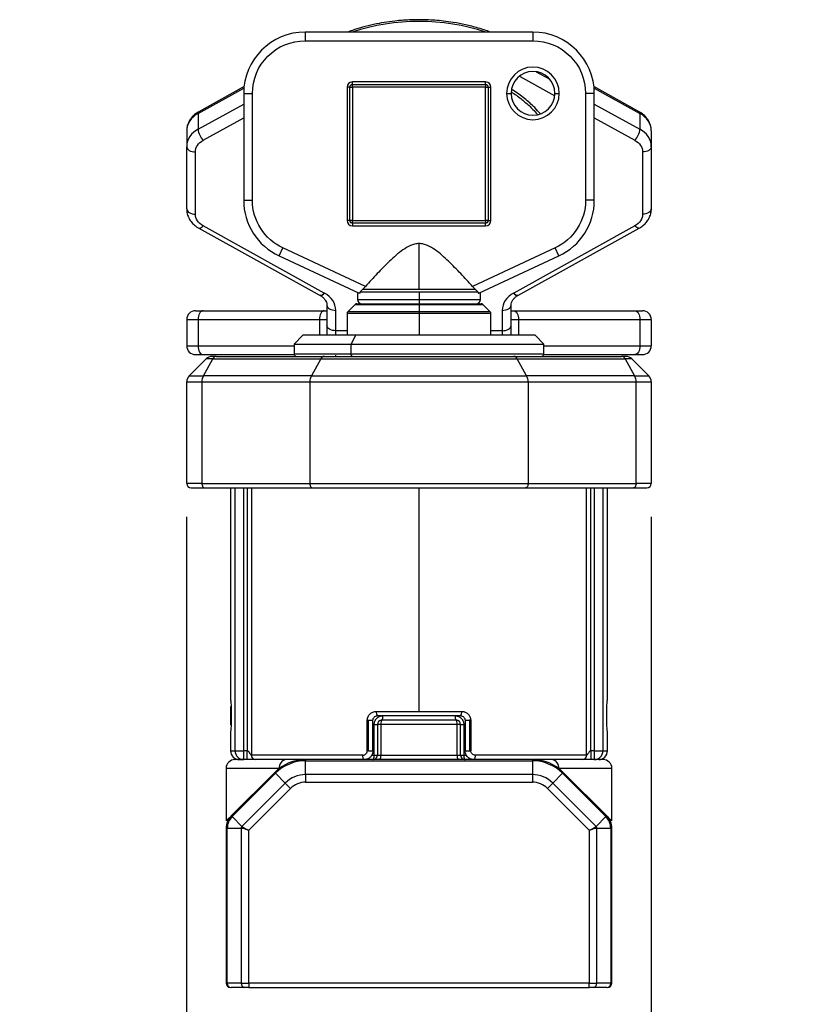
# Model space of a CAD drawing. Header units: millimetres. Extents: x 19 to 819, y 19 to 629.
# Tile 14 of 70: x 309 to 400, y 99 to 211. Entities that reach past the tile are written whole.
import ezdxf

# ---------------------------------------------------------------- set-up
doc = ezdxf.new("R2010")
doc.units = ezdxf.units.MM
doc.header["$LTSCALE"] = 3
doc.linetypes.add('SLD-Solid', pattern=[0])
doc.layers.add('DIMENSIONS', color=140, linetype='SLD-Solid', lineweight=25)
doc.styles.add('SLDTEXTSTYLE0', font='VERDANA.TTF')
doc.dimstyles.new('SLDDIMSTYLE2', dxfattribs={"dimtxt": 6.474023, "dimasz": 9.906, "dimexe": 0, "dimexo": 0.0625, "dimgap": 1.618506, "dimtad": 0, "dimtih": 1, "dimtoh": 1, "dimrnd": 1e-09, "dimzin": 4, "dimdsep": 46, "dimtxsty": 'SLDTEXTSTYLE0', "dimsah": 1, "dimcen": 0.09, "dimadec": 0, "dimazin": 1, "dimtfac": 1, "dimtmove": 0, "dimatfit": 0, "dimfxl": 0, "dimfrac": 2, "dimtolj": 1, "dimtzin": 12, "dimarcsym": 0})

# ---------------------------------------------------------------- blocks, each defined once
blk = doc.blocks.new('_D_28')
at = {"layer": 'DIMENSIONS'}
for p, q in [((328.28, 154.22), (328.28, 72.99)), ((381.28, 154.22), (381.28, 72.99)), ((328.28, 82.52), (309.23, 82.52)), ((347.62, 82.52), (345.44, 82.52)), ((345.44, 82.52), (345.44, 72.23)), ((366.86, 82.52), (369.03, 82.52)), ((369.03, 82.52), (369.03, 72.23)), ((381.28, 82.52), (400.33, 82.52)), ((345.44, 72.23), (347.62, 72.23)), ((369.03, 72.23), (366.86, 72.23))]:
    blk.add_line(p, q, dxfattribs=at)
for points in [[(328.28, 82.52), (318.38, 84.04), (318.38, 80.99)], [(381.28, 82.52), (391.19, 80.99), (391.19, 84.04)]]:
    blk.add_solid(points, dxfattribs=at)
at = {"layer": 'DIMENSIONS', "char_height": 6.35, "attachment_point": 1, "style": 'SLDTEXTSTYLE0'}
for s, insert in [('53.0', (347.62, 92.03)), ('2.09', (347.62, 80.29))]:
    blk.add_mtext(s, dxfattribs=dict(at, insert=insert))

msp = doc.modelspace()

# ---------------------------------------------------------------- linework, layer by layer
for p, q in [((367.7835, 209.5298), (341.7835, 209.5298)), ((341.7835, 209.5298), (341.7835, 208.5298)), ((367.7835, 209.5298), (367.7835, 208.5298)), ((341.7835, 208.5298), (367.7835, 208.5298)), ((366.2307, 204.489), (370.2678, 202.2505)), ((368.1356, 205.0048), (369.6964, 204.1394)), ((362.3835, 203.8298), (347.1835, 203.8298)), ((347.1835, 203.5298), (347.1835, 203.8298)), ((347.1835, 203.5298), (362.3835, 203.5298)), ((347.1835, 203.2298), (347.1835, 203.5298)), ((362.3835, 203.5298), (362.3835, 203.8298)), ((362.3835, 203.5298), (362.3835, 203.2298)), ((329.5782, 200.2222), (334.8086, 203.1224)), ((334.826, 203.3), (329.6617, 200.4365)), ((334.7835, 202.5298), (334.7835, 190.3336)), ((334.7835, 202.5298), (335.7835, 202.5298)), ((335.7835, 190.3336), (335.7835, 202.5298)), ((346.5835, 203.2298), (346.5835, 188.0298)), ((346.8835, 203.2298), (346.5835, 203.2298)), ((346.8835, 188.0298), (346.8835, 203.2298)), ((346.8835, 203.2298), (347.1835, 203.2298)), ((347.1835, 203.2298), (347.1835, 188.0298)), ((362.3835, 203.2298), (347.1835, 203.2298)), ((362.3835, 203.2298), (362.6835, 203.2298)), ((362.3835, 188.0298), (362.3835, 203.2298)), ((362.6835, 203.2298), (362.6835, 188.0298)), ((362.6835, 203.2298), (362.9835, 203.2298)), ((362.9835, 188.0298), (362.9835, 203.2298)), ((364.7835, 202.5298), (365.2835, 202.5298)), ((370.2835, 202.5298), (370.7835, 202.5298)), ((373.7835, 202.5298), (373.7835, 190.3336)), ((374.7835, 202.5298), (373.7835, 202.5298)), ((379.9053, 200.4365), (374.741, 203.3)), ((374.7584, 203.1224), (379.9888, 200.2222)), ((374.7835, 190.3336), (374.7835, 202.5298)), ((329.5782, 198.4324), (334.7835, 201.3186)), ((374.7835, 201.3186), (379.9888, 198.4324)), ((329.5782, 200.2222), (329.5782, 198.4324)), ((379.9888, 200.2222), (379.9888, 198.4324)), ((330.1466, 197.1755), (334.7835, 199.7466)), ((374.7835, 199.7466), (379.4204, 197.1755)), ((328.2835, 198.2414), (328.2835, 196.4516)), ((381.2835, 198.2414), (381.2835, 196.4516)), ((328.2835, 189.347), (328.2835, 196.4516)), ((329.2835, 188.7504), (329.2835, 195.8549)), ((380.2835, 195.8549), (380.2835, 188.7504)), ((381.2835, 196.4516), (381.2835, 189.347)), ((334.7835, 190.3336), (335.7835, 190.3336)), ((374.7835, 190.3336), (373.7835, 190.3336)), ((346.8835, 188.0298), (346.5835, 188.0298)), ((347.1835, 188.0298), (346.8835, 188.0298)), ((347.1835, 187.7298), (347.1835, 188.0298)), ((347.1835, 188.0298), (362.3835, 188.0298)), ((362.3835, 187.7298), (347.1835, 187.7298)), ((347.1835, 187.7298), (347.1835, 187.4298)), ((362.3835, 188.0298), (362.3835, 187.7298)), ((362.6835, 188.0298), (362.3835, 188.0298)), ((362.3835, 187.4298), (362.3835, 187.7298)), ((362.6835, 188.0298), (362.9835, 188.0298)), ((329.6617, 187.1519), (343.4982, 179.4797)), ((343.9831, 179.7576), (330.1466, 187.4298)), ((347.1835, 187.4298), (362.3835, 187.4298)), ((379.4204, 187.4298), (365.5838, 179.7576)), ((366.0688, 179.4797), (379.9053, 187.1519)), ((354.7835, 180.1692), (354.7835, 185.3927)), ((338.8252, 183.9894), (339.2478, 184.8958)), ((348.6709, 180.5017), (339.2478, 184.8958)), ((370.3192, 184.8958), (360.896, 180.5017)), ((370.7418, 183.9894), (370.3192, 184.8958)), ((338.8252, 183.9894), (347.9461, 179.7363)), ((361.6209, 179.7363), (370.7418, 183.9894)), ((343.988, 179.7549), (343.9831, 179.7576)), ((347.7835, 179.8121), (347.7835, 179.0298)), ((354.7835, 179.8478), (348.0888, 179.8478)), ((354.7835, 180.1692), (348.3308, 180.1692)), ((361.2362, 180.1692), (354.7835, 180.1692)), ((361.4782, 179.8478), (354.7835, 179.8478)), ((354.7835, 179.8478), (354.7835, 179.0298)), ((361.7835, 179.0298), (361.7835, 179.8121)), ((365.5838, 179.7576), (365.5789, 179.7549)), ((347.7835, 179.0298), (354.7835, 179.0298)), ((354.7835, 179.0298), (354.7835, 178.5298)), ((354.7835, 179.0298), (361.7835, 179.0298)), ((366.0641, 179.4772), (366.0691, 179.4802)), ((330.1466, 177.7298), (343.9831, 177.7298)), ((343.9831, 177.7298), (344.2835, 177.7298)), ((344.2835, 178.3703), (344.2835, 176.0461)), ((345.2835, 175.4494), (345.2835, 177.7737)), ((347.4956, 178.4419), (346.6714, 177.6176)), ((354.7835, 177.6176), (346.6714, 177.6176)), ((347.4956, 178.4419), (354.7835, 178.4419)), ((354.7835, 178.5298), (354.7835, 178.4419)), ((354.7835, 178.4419), (354.7835, 177.6176)), ((354.7835, 178.4419), (362.0714, 178.4419)), ((354.7835, 177.6176), (354.7835, 177.4055)), ((362.8956, 177.6176), (354.7835, 177.6176)), ((362.8956, 177.6176), (362.0714, 178.4419)), ((364.2835, 177.7737), (364.2835, 175.4494)), ((365.2835, 176.0461), (365.2835, 178.3703)), ((365.2835, 177.7298), (365.5838, 177.7298)), ((365.5838, 177.7298), (379.4204, 177.7298)), ((328.2835, 176.7298), (329.5782, 176.7298)), ((328.2835, 176.7298), (328.2835, 173.7298)), ((329.5782, 176.7298), (343.4147, 176.7298)), ((329.5782, 176.7298), (329.5782, 173.7298)), ((343.4147, 176.7298), (344.2835, 176.7298)), ((343.4147, 176.7298), (343.4147, 174.9298)), ((346.5835, 177.4055), (346.5835, 174.9298)), ((354.7835, 177.4055), (346.5835, 177.4055)), ((354.7835, 177.4055), (354.7835, 174.9298)), ((362.9835, 177.4055), (354.7835, 177.4055)), ((362.9835, 174.9298), (362.9835, 177.4055)), ((365.2835, 176.7298), (366.1523, 176.7298)), ((366.1523, 176.7298), (379.9888, 176.7298)), ((366.1523, 176.7298), (366.1523, 174.9298)), ((379.9888, 176.7298), (379.9888, 173.7298)), ((379.9888, 176.7298), (381.2835, 176.7298)), ((381.2835, 176.7298), (381.2835, 173.7298)), ((346.5835, 175.4494), (345.2835, 175.4494)), ((345.2835, 174.9298), (345.2835, 175.4494)), ((364.2835, 175.4494), (362.9835, 175.4494)), ((364.2835, 175.4494), (364.2835, 174.9298)), ((341.5335, 174.9298), (340.5335, 173.9298)), ((347.5766, 174.9298), (341.5335, 174.9298)), ((347.0326, 173.9298), (347.5766, 174.9298)), ((368.0335, 174.9298), (347.5766, 174.9298)), ((369.0335, 173.9298), (368.0335, 174.9298)), ((328.2835, 173.7298), (329.5782, 173.7298)), ((329.5782, 173.7298), (340.5335, 173.7298)), ((340.5335, 173.9298), (340.5335, 172.8298)), ((340.5335, 173.9298), (347.0326, 173.9298)), ((347.0326, 172.8298), (347.0326, 173.9298)), ((347.0326, 173.9298), (369.0335, 173.9298)), ((369.0335, 172.8298), (369.0335, 173.9298)), ((369.0335, 173.7298), (379.9888, 173.7298)), ((379.9888, 173.7298), (381.2835, 173.7298)), ((330.4906, 172.2369), (328.5764, 170.3227)), ((330.1466, 172.7298), (340.5507, 172.7298)), ((330.1864, 170.3227), (331.2693, 172.2369)), ((331.2693, 172.2369), (330.4906, 172.2369)), ((331.2693, 172.2369), (343.5869, 172.2369)), ((331.6693, 172.5298), (343.9869, 172.5298)), ((340.5335, 172.8298), (347.0326, 172.8298)), ((343.5869, 172.2369), (342.504, 170.3227)), ((343.5869, 172.2369), (365.9801, 172.2369)), ((345.2835, 172.5298), (345.2835, 172.6512)), ((347.0326, 172.8298), (369.0335, 172.8298)), ((365.5801, 172.5298), (377.8977, 172.5298)), ((367.0629, 170.3227), (365.9801, 172.2369)), ((365.9801, 172.2369), (378.2977, 172.2369)), ((369.0163, 172.7298), (379.4204, 172.7298)), ((378.2977, 172.2369), (379.3806, 170.3227)), ((379.0764, 172.2369), (378.2977, 172.2369)), ((380.9906, 170.3227), (379.0764, 172.2369)), ((328.2835, 169.6155), (330.0207, 169.6155)), ((328.2835, 158.0298), (328.2835, 169.6155)), ((328.5764, 170.3227), (330.1864, 170.3227)), ((330.0207, 169.6155), (342.3384, 169.6155)), ((330.0207, 169.6155), (330.0207, 158.0298)), ((342.504, 170.3227), (330.1864, 170.3227)), ((342.3384, 169.6155), (367.2286, 169.6155)), ((342.3384, 169.6155), (342.3384, 158.0298)), ((342.504, 170.3227), (367.0629, 170.3227)), ((379.3806, 170.3227), (367.0629, 170.3227)), ((367.2286, 169.6155), (367.2286, 158.0298)), ((367.2286, 169.6155), (379.5462, 169.6155)), ((379.3806, 170.3227), (380.9906, 170.3227)), ((379.5462, 158.0298), (379.5462, 169.6155)), ((379.5462, 169.6155), (381.2835, 169.6155)), ((381.2835, 169.6155), (381.2835, 158.0298)), ((330.0207, 158.0298), (328.2835, 158.0298)), ((330.0207, 158.0298), (342.3384, 158.0298)), ((330.3036, 157.5298), (342.6212, 157.5298)), ((333.2835, 157.5298), (333.2835, 133.4739)), ((333.8079, 127.5298), (333.8079, 157.5298)), ((334.7835, 127.5298), (334.7835, 157.5298)), ((335.1812, 157.5298), (335.1812, 127.5298)), ((335.6593, 157.5298), (335.6593, 127.0298)), ((342.3384, 158.0298), (367.2286, 158.0298)), ((354.7835, 132.0298), (354.7835, 157.5298)), ((366.9458, 157.5298), (379.2634, 157.5298)), ((367.2286, 158.0298), (379.5462, 158.0298)), ((373.9077, 127.0298), (373.9077, 157.5298)), ((374.3858, 127.5298), (374.3858, 157.5298)), ((374.7835, 157.5298), (374.7835, 127.5298)), ((375.7591, 157.5298), (375.7591, 127.5298)), ((376.2835, 133.4744), (376.2835, 157.5298)), ((381.2835, 158.0298), (379.5462, 158.0298)), ((333.3473, 132.5936), (333.2835, 132.5298)), ((333.2835, 132.5298), (333.2835, 130.5298)), ((349.9117, 132.0298), (354.7835, 132.0298)), ((354.7835, 132.0298), (359.6553, 132.0298)), ((333.2835, 130.5298), (333.3464, 130.4669)), ((348.8861, 127.5298), (348.8861, 131.0298)), ((348.8861, 131.0298), (349.0335, 131.0298)), ((349.0335, 131.0298), (349.5335, 131.0298)), ((349.0335, 127.5298), (349.0335, 131.0298)), ((349.5335, 127.5298), (349.5335, 131.0298)), ((349.6793, 127.0298), (349.6793, 130.5298)), ((349.6793, 130.5298), (350.0335, 130.5298)), ((350.4245, 130.5298), (350.0335, 130.5298)), ((350.0335, 130.5298), (350.0335, 127.0298)), ((359.1425, 130.5298), (350.4245, 130.5298)), ((350.4245, 130.5298), (350.4245, 127.0298)), ((359.1425, 127.0298), (359.1425, 130.5298)), ((359.5335, 130.5298), (359.1425, 130.5298)), ((359.5335, 127.0298), (359.5335, 130.5298)), ((359.5335, 130.5298), (359.8877, 130.5298)), ((359.8877, 130.5298), (359.8877, 127.0298)), ((360.0335, 131.0298), (360.5335, 131.0298)), ((360.0335, 131.0298), (360.0335, 127.5298)), ((360.6809, 131.0298), (360.5335, 131.0298)), ((360.5335, 131.0298), (360.5335, 127.5298)), ((360.6809, 131.0298), (360.6809, 127.5298)), ((333.2835, 129.5855), (333.2835, 127.5298)), ((376.2835, 127.5298), (376.2835, 129.5855)), ((333.2835, 127.5298), (333.8079, 127.5298)), ((333.8079, 127.5298), (334.7835, 127.5298)), ((335.1812, 127.5298), (334.7835, 127.5298)), ((334.7835, 126.5298), (334.7835, 127.5298)), ((335.1812, 126.5298), (335.1812, 127.5298)), ((348.3732, 127.0298), (335.6593, 127.0298)), ((349.0335, 127.5298), (348.8861, 127.5298)), ((349.0335, 127.5298), (349.5335, 127.5298)), ((349.39, 127.0298), (349.6793, 127.0298)), ((349.6793, 127.0298), (350.0335, 127.0298)), ((350.0335, 127.0298), (350.4245, 127.0298)), ((350.4245, 127.0298), (359.1425, 127.0298)), ((359.1425, 127.0298), (359.5335, 127.0298)), ((359.5335, 127.0298), (359.8877, 127.0298)), ((359.8877, 127.0298), (360.182, 127.0298)), ((360.0335, 127.5298), (360.5335, 127.5298)), ((360.5335, 127.5298), (360.6809, 127.5298)), ((373.9077, 127.0298), (361.1938, 127.0298)), ((374.3858, 127.5298), (374.3858, 126.5298)), ((374.7835, 127.5298), (374.3858, 127.5298)), ((374.7835, 127.5298), (374.7835, 126.5298)), ((374.7835, 127.5298), (375.7591, 127.5298)), ((375.7591, 127.5298), (376.2835, 127.5298)), ((341.7724, 126.5298), (341.367, 126.5298)), ((341.8546, 126.5298), (341.8546, 126.3958)), ((367.7124, 126.5298), (341.8546, 126.5298)), ((341.8546, 124.8184), (341.8546, 126.3958)), ((341.8546, 126.3958), (367.7124, 126.3958)), ((367.7124, 126.5298), (367.7124, 126.3958)), ((367.7124, 126.3958), (367.7124, 124.8184)), ((368.2, 126.5298), (367.7946, 126.5298)), ((332.7835, 125.5298), (332.7835, 119.5298)), ((338.8546, 125.5298), (332.7835, 125.5298)), ((338.319, 125.0653), (333.3693, 120.1155)), ((333.464, 120.0208), (338.4138, 124.9706)), ((338.319, 125.0653), (338.4138, 124.9706)), ((338.4138, 124.9706), (339.5291, 123.8552)), ((341.8546, 124.8184), (341.8546, 123.9524)), ((367.7124, 124.8184), (341.8546, 124.8184)), ((367.7124, 124.8184), (367.7124, 123.9524)), ((370.0379, 123.8552), (371.1532, 124.9706)), ((376.7835, 125.5298), (370.7124, 125.5298)), ((371.248, 125.0653), (371.1532, 124.9706)), ((371.1532, 124.9706), (376.103, 120.0208)), ((376.1977, 120.1155), (371.248, 125.0653)), ((376.7835, 119.5285), (376.7835, 125.5298)), ((339.5291, 123.8552), (334.5794, 118.9055)), ((339.5291, 123.8552), (340.1415, 123.2428)), ((341.8546, 123.9524), (367.7124, 123.9524)), ((370.0379, 123.8552), (369.4255, 123.2428)), ((374.9876, 118.9055), (370.0379, 123.8552)), ((335.3608, 118.4622), (340.1415, 123.2428)), ((369.4255, 123.2428), (374.2061, 118.4622)), ((333.3693, 120.1155), (333.464, 120.0208)), ((334.5794, 118.9055), (333.464, 120.0208)), ((376.103, 120.0208), (374.9876, 118.9055)), ((376.103, 120.0208), (376.1977, 120.1155)), ((332.7835, 118.7013), (332.7835, 101.0298)), ((332.7835, 118.7013), (332.9175, 118.7013)), ((332.9175, 118.7013), (334.4948, 118.7013)), ((332.9175, 101.0298), (332.9175, 118.7013)), ((334.4948, 118.7013), (334.4948, 101.0298)), ((335.3608, 101.0298), (335.3608, 118.4622)), ((374.2061, 118.4622), (374.2061, 101.0298)), ((375.0722, 101.0298), (375.0722, 118.7013)), ((375.0722, 118.7013), (376.6495, 118.7013)), ((376.6495, 118.7013), (376.6495, 101.0298)), ((376.6495, 118.7013), (376.7835, 118.7013)), ((376.7835, 101.0298), (376.7835, 118.7013)), ((332.7835, 101.0298), (332.9175, 101.0298)), ((334.4948, 101.0298), (332.9175, 101.0298)), ((334.9278, 100.5298), (333.3505, 100.5298)), ((334.4948, 101.0298), (335.3608, 101.0298)), ((374.2061, 101.0298), (335.3608, 101.0298)), ((335.3608, 101.0298), (335.3608, 100.5298)), ((335.3608, 100.5298), (374.2061, 100.5298)), ((374.2061, 101.0298), (375.0722, 101.0298)), ((374.2061, 100.5298), (374.2061, 101.0298)), ((376.2165, 100.5298), (374.6392, 100.5298)), ((376.6495, 101.0298), (375.0722, 101.0298)), ((376.7835, 101.0298), (376.6495, 101.0298))]:
    msp.add_line(p, q)
at = {"flags": 128}
for points in [[(328.2835, 196.4516), (328.3027, 196.3352), (328.3596, 196.2232), (328.452, 196.1201), (328.5764, 196.0297), (328.7279, 195.9555), (328.9008, 195.9004), (329.0884, 195.8664), (329.2835, 195.8549)], [(381.2835, 196.4516), (381.2643, 196.3352), (381.2074, 196.2232), (381.115, 196.1201), (380.9906, 196.0297), (380.8391, 195.9555), (380.6662, 195.9004), (380.4786, 195.8664), (380.2835, 195.8549)], [(328.2835, 189.347), (328.3027, 189.2306), (328.3596, 189.1187), (328.452, 189.0155), (328.5764, 188.9251), (328.7279, 188.8509), (328.9008, 188.7958), (329.0884, 188.7618), (329.2835, 188.7504)], [(381.2835, 189.347), (381.2643, 189.2306), (381.2074, 189.1187), (381.115, 189.0155), (380.9906, 188.9251), (380.8391, 188.8509), (380.6662, 188.7958), (380.4786, 188.7618), (380.2835, 188.7504)], [(329.663, 187.1512), (329.674, 187.146), (329.7447, 187.1377), (329.8308, 187.1636), (329.9291, 187.2226), (330.0357, 187.3125), (330.1466, 187.4298)], [(379.9043, 187.1513), (379.893, 187.146), (379.8223, 187.1377), (379.7362, 187.1636), (379.6379, 187.2226), (379.5313, 187.3125), (379.4204, 187.4298)], [(343.4982, 179.4797), (343.5105, 179.4738), (343.5812, 179.4655), (343.6673, 179.4914), (343.7656, 179.5504), (343.8722, 179.6403), (343.9831, 179.7576)], [(343.988, 179.7549), (343.8772, 179.6375), (343.7706, 179.5476), (343.6724, 179.4886), (343.5863, 179.4627), (343.5156, 179.471), (343.505, 179.4759)], [(366.0637, 179.4769), (366.0514, 179.471), (365.9807, 179.4627), (365.8946, 179.4886), (365.7964, 179.5476), (365.6898, 179.6375), (365.5789, 179.7549)], [(365.5838, 179.7576), (365.6947, 179.6403), (365.8014, 179.5504), (365.8997, 179.4914), (365.9858, 179.4655), (366.0565, 179.4738), (366.0688, 179.4797)], [(330.1466, 177.7298), (330.0357, 177.7105), (329.9291, 177.6536), (329.8308, 177.5612), (329.7447, 177.4369), (329.674, 177.2853), (329.6214, 177.1124), (329.5891, 176.9249), (329.5782, 176.7298)], [(343.9831, 177.7298), (343.8722, 177.7105), (343.7656, 177.6536), (343.6673, 177.5612), (343.5812, 177.4369), (343.5105, 177.2853), (343.458, 177.1124), (343.4256, 176.9249), (343.4147, 176.7298)], [(344.2835, 178.3703), (344.3027, 178.2539), (344.3596, 178.142), (344.452, 178.0388), (344.5764, 177.9484), (344.7279, 177.8742), (344.9008, 177.8191), (345.0884, 177.7852), (345.2835, 177.7737)], [(364.2835, 177.7737), (364.4786, 177.7852), (364.6662, 177.8191), (364.8391, 177.8742), (364.9906, 177.9484), (365.115, 178.0388), (365.2074, 178.142), (365.2643, 178.2539), (365.2835, 178.3703)], [(365.5838, 177.7298), (365.6947, 177.7105), (365.8014, 177.6536), (365.8997, 177.5612), (365.9858, 177.4369), (366.0565, 177.2853), (366.109, 177.1124), (366.1414, 176.9249), (366.1523, 176.7298)], [(379.4204, 177.7298), (379.5313, 177.7105), (379.6379, 177.6536), (379.7362, 177.5612), (379.8223, 177.4369), (379.893, 177.2853), (379.9455, 177.1124), (379.9779, 176.9249), (379.9888, 176.7298)], [(345.2835, 175.4494), (345.0884, 175.4609), (344.9008, 175.4949), (344.7279, 175.55), (344.5764, 175.6242), (344.452, 175.7146), (344.3596, 175.8177), (344.3027, 175.9297), (344.2835, 176.0461)], [(364.2835, 175.4494), (364.4786, 175.4609), (364.6662, 175.4949), (364.8391, 175.55), (364.9906, 175.6242), (365.115, 175.7146), (365.2074, 175.8177), (365.2643, 175.9297), (365.2835, 176.0461)], [(329.5782, 173.7298), (329.5891, 173.5347), (329.6214, 173.3471), (329.674, 173.1742), (329.7447, 173.0227), (329.8308, 172.8983), (329.9291, 172.8059), (330.0357, 172.749), (330.1466, 172.7298)], [(379.9888, 173.7298), (379.9779, 173.5347), (379.9455, 173.3471), (379.893, 173.1742), (379.8223, 173.0227), (379.7362, 172.8983), (379.6379, 172.8059), (379.5313, 172.749), (379.4204, 172.7298)], [(347.1958, 172.5298), (347.164, 172.5355), (347.1334, 172.5526), (347.1052, 172.5803), (347.0804, 172.6176), (347.0601, 172.6631), (347.0451, 172.715), (347.0358, 172.7712), (347.0326, 172.8298)], [(330.0207, 158.0298), (330.0262, 157.9322), (330.0423, 157.8384), (330.0684, 157.752), (330.1036, 157.6762), (330.1464, 157.614), (330.1953, 157.5678), (330.2484, 157.5394), (330.3036, 157.5298)], [(342.3384, 158.0298), (342.3438, 157.9322), (342.3599, 157.8384), (342.386, 157.752), (342.4212, 157.6762), (342.4641, 157.614), (342.513, 157.5678), (342.566, 157.5394), (342.6212, 157.5298)], [(367.2286, 158.0298), (367.2232, 157.9322), (367.2071, 157.8384), (367.181, 157.752), (367.1458, 157.6762), (367.1029, 157.614), (367.054, 157.5678), (367.001, 157.5394), (366.9458, 157.5298)], [(379.5462, 158.0298), (379.5408, 157.9322), (379.5247, 157.8384), (379.4986, 157.752), (379.4634, 157.6762), (379.4205, 157.614), (379.3716, 157.5678), (379.3186, 157.5394), (379.2634, 157.5298)], [(348.5335, 126.5298), (348.5022, 126.5394), (348.4722, 126.5678), (348.4445, 126.614), (348.4202, 126.6762), (348.4002, 126.752), (348.3854, 126.8384), (348.3763, 126.9322), (348.3732, 127.0298)], [(361.1938, 127.0298), (361.1907, 126.9322), (361.1816, 126.8384), (361.1667, 126.752), (361.1468, 126.6762), (361.1225, 126.614), (361.0948, 126.5678), (361.0648, 126.5394), (361.0335, 126.5298)]]:
    msp.add_lwpolyline(points, dxfattribs=at)
for centre, radius, start, end in [((354.7835, 186.2342), 24.5095, 71.891237, 108.108763), ((341.7835, 202.5298), 7, 90, 180), ((367.7835, 202.5298), 7, 0, 90), ((367.7835, 202.5298), 2.5, 0, 180), ((347.1835, 203.2298), 0.3, 90, 180), ((362.3835, 203.2298), 0.3, 0, 90), ((367.7835, 202.5298), 2.5, 180, 0), ((330.6012, 198.14), 2.32, 116.16647, 177.494873), ((329.8023, 200.2582), 0.227, 128.272375, 189.145243), ((379.7647, 200.2582), 0.227, 350.854757, 51.727625), ((378.9658, 198.14), 2.32, 2.505127, 63.83353), ((330.6012, 196.3502), 2.32, 116.16647, 177.494873), ((331.8754, 198.7143), 2.3145, 186.997927, 221.673278), ((377.6916, 198.7143), 2.3145, 318.326722, 353.002073), ((378.9658, 196.3502), 2.32, 2.505127, 63.83353), ((341.7835, 190.3336), 7, 180, 245), ((367.7835, 190.3336), 7, 295, 0), ((347.1835, 188.0298), 0.3, 180, 270), ((362.3835, 188.0298), 0.3, 270, 0), ((348.2835, 179.0298), 0.5, 180, 270), ((361.2835, 179.0298), 0.5, 270, 0), ((329.2835, 176.7298), 1, 90, 180), ((346.8835, 177.4055), 0.3, 135, 180), ((347.7078, 178.2298), 0.3, 90, 135), ((361.8592, 178.2298), 0.3, 45, 90), ((362.6835, 177.4055), 0.3, 0, 45), ((380.2835, 176.7298), 1, 0, 90), ((329.2835, 173.7298), 1, 180, 270), ((380.2835, 173.7298), 1, 270, 0), ((331.1977, 171.5298), 1, 90, 135), ((331.7212, 172.0392), 0.4933, 96.044628, 156.380749), ((340.8335, 172.8298), 0.3, 180, 270), ((344.0388, 172.0392), 0.4933, 96.044628, 156.380749), ((365.5282, 172.0392), 0.4933, 23.619251, 83.955372), ((368.7335, 172.8298), 0.3, 270, 0), ((377.8458, 172.0392), 0.4933, 23.619251, 83.955372), ((378.3693, 171.5298), 1, 45, 90), ((329.2835, 169.6155), 1, 135, 180), ((331.4871, 169.6449), 1.4666, 152.477236, 181.147983), ((343.8047, 169.6449), 1.4666, 152.477236, 181.147983), ((365.7623, 169.6449), 1.4666, 358.852017, 27.522764), ((378.0799, 169.6449), 1.4666, 358.852017, 27.522764), ((380.2835, 169.6155), 1, 0, 45), ((328.7835, 158.0298), 0.5, 180, 270), ((380.7835, 158.0298), 0.5, 270, 0), ((350.5162, 131.9122), 0.6158, 168.992756, 218.387343), ((350.0336, 131.4117), 0.6291, 322.616802, 10.813466), ((359.5334, 131.4117), 0.6291, 169.186534, 217.383198), ((359.0508, 131.9122), 0.6158, 321.612657, 11.007244), ((350.5335, 130.5298), 0.5, 90, 180), ((359.0335, 130.5298), 0.5, 0, 90), ((334.2835, 127.5298), 1, 180, 270), ((334.7958, 127.5177), 0.988, 179.301413, 269.283948), ((336.1486, 127.0191), 0.4894, 178.746339, 268.688917), ((349.5335, 127.0298), 0.5, 270, 0), ((349.7693, 126.9107), 0.666, 325.111047, 10.29842), ((359.7977, 126.9107), 0.666, 169.70158, 214.888953), ((360.0335, 127.0298), 0.5, 180, 270), ((373.4184, 127.0191), 0.4894, 271.311083, 1.253661), ((374.7711, 127.5177), 0.988, 270.716052, 0.698587), ((375.2835, 127.5298), 1, 270, 0), ((333.7835, 125.5298), 1, 90, 180), ((341.8546, 121.5298), 5, 90, 135), ((341.8546, 121.5298), 4.866, 90, 135), ((339.7429, 125.6487), 0.8962, 100.561499, 187.626239), ((367.7124, 121.5298), 5, 45, 90), ((367.7124, 121.5298), 4.866, 45, 90), ((369.8241, 125.6487), 0.8962, 352.373761, 79.438501), ((375.7835, 125.5298), 1, 0, 90), ((341.8546, 121.5298), 3.2887, 90, 135), ((367.7124, 121.5298), 3.2887, 45, 90), ((334.7835, 118.7013), 2, 135, 180), ((334.7835, 118.7013), 1.866, 135, 180), ((374.7835, 118.7013), 1.866, 0, 45), ((374.7835, 118.7013), 2, 0, 45), ((333.2835, 101.0298), 0.5, 180, 270), ((333.3866, 100.9985), 0.4701, 176.188739, 265.59805), ((334.9639, 100.9985), 0.4701, 176.188739, 265.59805), ((374.6031, 100.9985), 0.4701, 274.40195, 3.811261), ((376.1804, 100.9985), 0.4701, 274.40195, 3.811261), ((376.2835, 101.0298), 0.5, 270, 0)]:
    msp.add_arc(centre, radius, start, end)
for points, knots in [([(354.7835, 210.9372), (354.1941, 210.9257), (353.3657, 210.9095), (352.1478, 210.8016), (351.1128, 210.672), (349.8915, 210.4567), (348.63, 210.1613), (347.5405, 209.8531), (346.8928, 209.6141), (346.6642, 209.5298)], [0, 0, 0, 0, 0.21135518, 0.29708438, 0.43929534, 0.58686267, 0.74504736, 0.91000369, 1, 1, 1, 1]), ([(362.9284, 209.5298), (362.4651, 209.6884), (361.5331, 210.0075), (360.1139, 210.3647), (358.7855, 210.6213), (357.613, 210.7813), (356.3091, 210.9065), (355.3803, 210.9252), (354.7835, 210.9372)], [0, 0, 0, 0, 0.17970515, 0.36145182, 0.53063584, 0.66783056, 0.78657334, 1, 1, 1, 1]), ([(335.7835, 202.5298), (335.7835, 204.121), (336.4157, 205.6472), (338.666, 207.8976), (340.1922, 208.5298), (341.7835, 208.5298)], [0, 0, 0, 0, 0.5, 0.5, 1, 1, 1, 1]), ([(367.7835, 208.5298), (369.3747, 208.5298), (370.9009, 207.8976), (373.1513, 205.6472), (373.7835, 204.121), (373.7835, 202.5298)], [0, 0, 0, 0, 0.5, 0.5, 1, 1, 1, 1]), ([(370.7835, 202.5298), (370.7835, 204.1855), (369.4392, 205.5298), (366.1277, 205.5298), (364.7835, 204.1855), (364.7835, 202.5298)], [0, 0, 0, 0, 0.5, 0.5, 1, 1, 1, 1]), ([(364.7835, 202.5298), (364.7835, 200.874), (366.1277, 199.5298), (369.4392, 199.5298), (370.7835, 200.874), (370.7835, 202.5298)], [0, 0, 0, 0, 0.5, 0.5, 1, 1, 1, 1]), ([(365.3179, 202.699), (365.5116, 202.573), (366.0607, 202.2157), (366.8825, 201.5483), (367.686, 200.8188), (368.1185, 200.3231), (368.2868, 200.1302)], [0, 0, 0, 0, 0.1703607, 0.48272265, 0.79874302, 1, 1, 1, 1]), ([(368.6302, 200.1886), (368.4184, 200.4307), (367.8704, 201.0573), (366.8143, 201.9566), (365.933, 202.6428), (365.416, 202.9431), (365.3725, 202.9683)], [0, 0, 0, 0, 0.23148348, 0.59893457, 0.96627299, 1, 1, 1, 1]), ([(329.667, 200.4293), (329.6031, 200.3961), (329.3911, 200.2857), (329.0748, 200.0264), (328.733, 199.65), (328.4722, 199.1977), (328.3075, 198.7187), (328.2983, 198.3909), (328.2941, 198.2411)], [0, 0, 0, 0, 0.07662289, 0.25443727, 0.44001746, 0.63246945, 0.83205979, 1, 1, 1, 1]), ([(381.2742, 198.2595), (381.2769, 198.2897), (381.2971, 198.5166), (381.1953, 198.9282), (380.9694, 199.4542), (380.6222, 199.9031), (380.2586, 200.2322), (379.9941, 200.3757), (379.8988, 200.4274)], [0, 0, 0, 0, 0.034321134, 0.2578141, 0.467302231, 0.677252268, 0.883776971, 1, 1, 1, 1]), ([(339.2478, 184.8958), (338.2127, 185.3784), (337.3368, 186.1466), (336.1095, 188.073), (335.7835, 189.1915), (335.7835, 190.3336)], [0, 0, 0, 0, 0.5, 0.5, 1, 1, 1, 1]), ([(373.7835, 190.3336), (373.7835, 189.1915), (373.4575, 188.073), (372.2302, 186.1466), (371.3543, 185.3784), (370.3192, 184.8958)], [0, 0, 0, 0, 0.5, 0.5, 1, 1, 1, 1]), ([(328.2928, 189.3289), (328.2901, 189.2987), (328.2699, 189.0717), (328.3716, 188.6601), (328.5976, 188.1342), (328.9448, 187.6852), (329.3084, 187.3561), (329.5729, 187.2126), (329.6681, 187.161)], [0, 0, 0, 0, 0.03432119, 0.25781449, 0.46730294, 0.67725329, 0.88377831, 1, 1, 1, 1]), ([(379.9, 187.159), (379.9639, 187.1923), (380.1759, 187.3026), (380.4922, 187.562), (380.834, 187.9383), (381.0948, 188.3906), (381.2595, 188.8696), (381.2687, 189.1974), (381.2728, 189.3472)], [0, 0, 0, 0, 0.07661158, 0.25443111, 0.4400167, 0.63247427, 0.83207041, 1, 1, 1, 1]), ([(354.7835, 185.3927), (354.614, 185.3927), (354.4482, 185.372), (354.1227, 185.2962), (353.962, 185.2405), (353.5012, 185.041), (353.217, 184.866), (352.6689, 184.4787), (352.4098, 184.2688), (351.9066, 183.8345), (351.6626, 183.6096), (350.9434, 182.9219), (350.4804, 182.4466), (349.5671, 181.4829), (349.1173, 180.994), (348.6709, 180.5017)], [0, 0, 0, 0, 0.0625, 0.0625, 0.125, 0.125, 0.25, 0.25, 0.375, 0.375, 0.5, 0.5, 0.75, 0.75, 1, 1, 1, 1]), ([(360.896, 180.5017), (360.4498, 180.9939), (360, 181.4829), (359.086, 182.4471), (358.6217, 182.9238), (357.9024, 183.6114), (357.6589, 183.8359), (357.1584, 184.2677), (356.9018, 184.4755), (356.3624, 184.8577), (356.0797, 185.0339), (355.6121, 185.238), (355.4528, 185.2937), (355.1248, 185.3711), (354.9545, 185.3927), (354.7835, 185.3927)], [0, 0, 0, 0, 0.25, 0.25, 0.5, 0.5, 0.625, 0.625, 0.75, 0.75, 0.875, 0.875, 0.9375, 0.9375, 1, 1, 1, 1]), ([(348.0888, 179.8478), (348.1121, 179.8916), (348.1403, 179.9434), (348.2184, 180.0553), (348.2679, 180.1146), (348.3308, 180.1692)], [0, 0, 0, 0, 0.5, 0.5, 1, 1, 1, 1]), ([(361.4782, 179.8478), (361.4549, 179.8916), (361.4267, 179.9434), (361.3486, 180.0553), (361.2991, 180.1146), (361.2362, 180.1692)], [0, 0, 0, 0, 0.5, 0.5, 1, 1, 1, 1]), ([(343.4984, 179.4723), (343.5487, 179.4457), (343.7039, 179.3636), (343.9111, 179.1863), (344.113, 178.9505), (344.2374, 178.6861), (344.2966, 178.4948), (344.2788, 178.3857), (344.2765, 178.3717)], [0, 0, 0, 0, 0.09263281, 0.28574946, 0.49013575, 0.71133998, 0.9629277, 1, 1, 1, 1]), ([(365.2914, 178.375), (365.2977, 178.4754), (365.3098, 178.6692), (365.459, 178.9606), (365.6907, 179.2206), (365.9015, 179.3937), (366.0435, 179.4617), (366.0666, 179.4728)], [0, 0, 0, 0, 0.26863846, 0.51840854, 0.74694033, 0.95891187, 1, 1, 1, 1]), ([(329.2835, 177.7298), (329.2842, 177.7298), (329.2855, 177.7298), (329.2965, 177.7298), (329.314, 177.7298), (329.3474, 177.7298), (329.4072, 177.7298), (329.5079, 177.7298), (329.6349, 177.7298), (329.7857, 177.7298), (329.9554, 177.7298), (330.0828, 177.7298), (330.1466, 177.7298)], [0, 0, 0, 0, 0.061656, 0.12312638, 0.18462994, 0.24638515, 0.37308584, 0.50005352, 0.62675422, 0.75372191, 0.8767948, 1, 1, 1, 1]), ([(347.7078, 178.5298), (347.7087, 178.5298), (347.7105, 178.5298), (347.7252, 178.5298), (347.7487, 178.5298), (347.7818, 178.5298), (347.8476, 178.5298), (347.9724, 178.5298), (348.1973, 178.5298), (348.49, 178.5298), (348.976, 178.5298), (349.7444, 178.5298), (350.6909, 178.5298), (351.5229, 178.5298), (352.1657, 178.5298), (352.8251, 178.5298), (353.4113, 178.5298), (353.9218, 178.5298), (354.3518, 178.5298), (354.6395, 178.5298), (354.7835, 178.5298)], [0, 0, 0, 0, 0.02332903, 0.04661873, 0.06990042, 0.09320543, 0.11656503, 0.17830499, 0.24009218, 0.30440631, 0.36876785, 0.50000572, 0.63124359, 0.69555773, 0.75991928, 0.82165924, 0.88344643, 0.92231121, 0.96111401, 1, 1, 1, 1]), ([(348.2835, 178.5298), (348.2835, 178.5298), (348.9683, 178.5298), (351.4063, 178.5298), (353.0596, 178.5298), (354.7835, 178.5298)], [0, 0, 0, 0, 0.5, 0.5, 1, 1, 1, 1]), ([(354.7835, 178.5298), (356.5074, 178.5298), (358.1607, 178.5298), (360.5986, 178.5298), (361.2835, 178.5298), (361.2835, 178.5298)], [0, 0, 0, 0, 0.5, 0.5, 1, 1, 1, 1]), ([(354.7835, 178.5298), (354.8699, 178.5298), (355.0425, 178.5298), (355.301, 178.5298), (355.5587, 178.5298), (355.8156, 178.5298), (356.2115, 178.5298), (356.7418, 178.5298), (357.4009, 178.5298), (358.0439, 178.5298), (358.876, 178.5298), (359.8226, 178.5298), (360.5909, 178.5298), (361.077, 178.5298), (361.3696, 178.5298), (361.5945, 178.5298), (361.7326, 178.5298), (361.8108, 178.5298), (361.8517, 178.5298), (361.8567, 178.5298), (361.8592, 178.5298)], [0, 0, 0, 0, 0.02333663, 0.04663016, 0.06991185, 0.09321303, 0.11656493, 0.17830491, 0.24009211, 0.30440626, 0.36876782, 0.50000572, 0.63124362, 0.69555778, 0.75991934, 0.82165932, 0.88344652, 0.92230061, 0.96110342, 1, 1, 1, 1]), ([(379.4204, 177.7298), (379.4527, 177.7298), (379.5171, 177.7298), (379.6083, 177.7298), (379.6952, 177.7298), (379.8058, 177.7298), (379.9319, 177.7298), (380.0589, 177.7298), (380.1598, 177.7298), (380.2309, 177.7298), (380.2754, 177.7298), (380.2808, 177.7298), (380.2835, 177.7298)], [0, 0, 0, 0, 0.061656, 0.12312638, 0.18462994, 0.24638515, 0.37308584, 0.50005352, 0.62675422, 0.75372191, 0.8767948, 1, 1, 1, 1]), ([(344.2835, 176.0461), (344.2835, 175.7236), (344.2835, 175.3709), (344.2835, 174.9647), (344.2835, 174.9298)], [0, 0, 0, 0, 0.91400383, 1, 1, 1, 1]), ([(365.2835, 174.9298), (365.2835, 174.9647), (365.2835, 175.3709), (365.2835, 175.7236), (365.2835, 176.0461)], [0, 0, 0, 0, 0.08599505, 1, 1, 1, 1]), ([(343.9869, 172.5298), (344.0956, 172.5298), (344.3129, 172.5298), (344.6445, 172.5298), (344.9798, 172.5298), (345.3193, 172.5298), (345.663, 172.5298), (346.0107, 172.5298), (346.6691, 172.5298), (347.6575, 172.5298), (349.0102, 172.5298), (350.4068, 172.5298), (352.3277, 172.5298), (354.7835, 172.5298), (357.2391, 172.5298), (359.16, 172.5298), (360.5565, 172.5298), (361.9093, 172.5298), (362.9876, 172.5298), (363.8185, 172.5298), (364.419, 172.5298), (365.0079, 172.5298), (365.3893, 172.5298), (365.5801, 172.5298)], [0, 0, 0, 0, 0.017169, 0.03432066, 0.05146229, 0.06860117, 0.08574463, 0.10289996, 0.12007446, 0.18216809, 0.24428453, 0.30784617, 0.37143117, 0.50000216, 0.62857315, 0.69213479, 0.75571979, 0.81781342, 0.87992986, 0.90996277, 0.93995931, 0.96995867, 1, 1, 1, 1]), ([(342.6212, 157.5298), (346.2015, 157.5298), (350.4418, 157.5298), (359.1252, 157.5298), (363.3655, 157.5298), (366.9458, 157.5298)], [0, 0, 0, 0, 0.5, 0.5, 1, 1, 1, 1]), ([(333.2835, 133.474), (333.2835, 133.4739), (333.2847, 133.4614), (333.2892, 133.4127), (333.2926, 133.376), (333.301, 133.2798), (333.306, 133.2209), (333.317, 133.0816), (333.323, 133.0002), (333.335, 132.8219), (333.341, 132.7244), (333.3522, 132.5124), (333.3575, 132.3985), (333.3704, 132.0457), (333.3755, 131.787), (333.3755, 131.4026), (333.3743, 131.2725), (333.3696, 131.0205), (333.3661, 130.8983), (333.3575, 130.6615), (333.3523, 130.5474), (333.3411, 130.3366), (333.3351, 130.2384), (333.3229, 130.0581), (333.317, 129.9784), (333.306, 129.8392), (333.3009, 129.7791), (333.2925, 129.6832), (333.2892, 129.6471), (333.2847, 129.5981), (333.2835, 129.5855), (333.2835, 129.5855)], [0, 0, 0, 0, 0.0625, 0.0625, 0.125, 0.125, 0.1875, 0.1875, 0.25, 0.25, 0.3125, 0.3125, 0.375, 0.375, 0.5, 0.5, 0.5625, 0.5625, 0.625, 0.625, 0.6875, 0.6875, 0.75, 0.75, 0.8125, 0.8125, 0.875, 0.875, 0.9375, 0.9375, 1, 1, 1, 1]), ([(376.2835, 129.5855), (376.2835, 129.5855), (376.2823, 129.5979), (376.2778, 129.6464), (376.2745, 129.683), (376.2661, 129.779), (376.2611, 129.8379), (376.2501, 129.9772), (376.244, 130.0585), (376.232, 130.2369), (376.226, 130.3344), (376.2148, 130.5465), (376.2096, 130.6605), (376.1966, 131.0135), (376.1915, 131.2723), (376.1915, 131.657), (376.1927, 131.7873), (376.1974, 132.0394), (376.2009, 132.1617), (376.2095, 132.3987), (376.2148, 132.5128), (376.2259, 132.7237), (376.232, 132.822), (376.2441, 133.0023), (376.25, 133.0819), (376.261, 133.2211), (376.2661, 133.2812), (376.2787, 133.4247), (376.2835, 133.4743), (376.2835, 133.474)], [0, 0, 0, 0, 0.0625, 0.0625, 0.125, 0.125, 0.1875, 0.1875, 0.25, 0.25, 0.3125, 0.3125, 0.375, 0.375, 0.5, 0.5, 0.5625, 0.5625, 0.625, 0.625, 0.6875, 0.6875, 0.75, 0.75, 0.8125, 0.8125, 0.875, 0.875, 1, 1, 1, 1]), ([(348.8861, 131.0298), (348.8871, 131.0636), (348.889, 131.131), (348.9051, 131.2309), (348.9309, 131.3286), (348.9786, 131.4539), (349.061, 131.6007), (349.1921, 131.751), (349.3486, 131.8736), (349.525, 131.962), (349.7147, 132.0194), (349.846, 132.0263), (349.9117, 132.0298)], [0, 0, 0, 0, 0.06266969, 0.12477147, 0.18703898, 0.25020007, 0.37417617, 0.4998533, 0.62404809, 0.7495094, 0.87464875, 1, 1, 1, 1]), ([(349.5335, 131.0298), (349.5335, 131.1629), (349.5901, 131.2949), (349.7754, 131.4773), (349.9041, 131.5298), (350.0335, 131.5298)], [0, 0, 0, 0, 0.5, 0.5, 1, 1, 1, 1]), ([(349.6793, 130.5298), (349.6802, 130.5628), (349.682, 130.6284), (349.6965, 130.7258), (349.7198, 130.8213), (349.763, 130.9445), (349.8382, 131.09), (349.9601, 131.2415), (350.1076, 131.3669), (350.2765, 131.4587), (350.4599, 131.5188), (350.5877, 131.5261), (350.6516, 131.5298)], [0, 0, 0, 0, 0.06285546, 0.12509763, 0.18735666, 0.2502622, 0.37492275, 0.49999501, 0.62474188, 0.74958361, 0.87493153, 1, 1, 1, 1]), ([(359.5335, 131.5298), (359.3917, 131.5298), (359.1085, 131.5298), (358.6813, 131.5298), (358.253, 131.5298), (357.8235, 131.5298), (357.3928, 131.5298), (356.9609, 131.5298), (356.5277, 131.5298), (356.0934, 131.5298), (355.6578, 131.5298), (355.2211, 131.5298), (354.6622, 131.5298), (353.9825, 131.5298), (353.1841, 131.5298), (352.3898, 131.5298), (351.5995, 131.5298), (350.8128, 131.5298), (350.2936, 131.5298), (350.0335, 131.5298)], [0, 0, 0, 0, 0.04562218, 0.09114271, 0.13658421, 0.18196947, 0.2273213, 0.27266263, 0.31801635, 0.36340535, 0.40885249, 0.4543805, 0.50001203, 0.58357021, 0.66685001, 0.74999185, 0.83313684, 0.9164261, 1, 1, 1, 1]), ([(358.9154, 131.5298), (358.9474, 131.5289), (359.0111, 131.5271), (359.1056, 131.5122), (359.1981, 131.4884), (359.3178, 131.4441), (359.4588, 131.3671), (359.6061, 131.2424), (359.7279, 131.0907), (359.8173, 130.9162), (359.8767, 130.727), (359.884, 130.5953), (359.8877, 130.5298)], [0, 0, 0, 0, 0.06274981, 0.12497139, 0.18727056, 0.25025093, 0.3751565, 0.50003, 0.62422072, 0.74941407, 0.87537382, 1, 1, 1, 1]), ([(359.5335, 131.5298), (359.663, 131.5298), (359.791, 131.4777), (359.977, 131.295), (360.0335, 131.1651), (360.0335, 131.0298)], [0, 0, 0, 0, 0.5, 0.5, 1, 1, 1, 1]), ([(359.6553, 132.0298), (359.6882, 132.0289), (359.7538, 132.0272), (359.851, 132.013), (359.9464, 131.9904), (360.0705, 131.948), (360.2177, 131.8739), (360.3743, 131.7515), (360.5057, 131.6013), (360.604, 131.4255), (360.669, 131.2328), (360.677, 131.0973), (360.6809, 131.0298)], [0, 0, 0, 0, 0.06288413, 0.12520395, 0.18747886, 0.25022938, 0.37573549, 0.50003711, 0.62565202, 0.74962837, 0.87513026, 1, 1, 1, 1]), ([(350.5335, 131.0298), (350.5046, 131.0298), (350.4769, 130.9771), (350.436, 130.7896), (350.4245, 130.6624), (350.4245, 130.5298)], [0, 0, 0, 0, 0.5, 0.5, 1, 1, 1, 1]), ([(359.1425, 130.5298), (359.1425, 130.6624), (359.131, 130.7896), (359.0901, 130.9771), (359.0624, 131.0298), (359.0335, 131.0298)], [0, 0, 0, 0, 0.5, 0.5, 1, 1, 1, 1]), ([(335.1812, 127.5298), (335.1879, 127.5296), (335.2049, 127.529), (335.2385, 127.523), (335.2805, 127.5056), (335.3189, 127.4762), (335.3552, 127.435), (335.3851, 127.3878), (335.4196, 127.3338), (335.4621, 127.2604), (335.5158, 127.1733), (335.5776, 127.0921), (335.6215, 127.047), (335.6466, 127.0315), (335.656, 127.0302), (335.6593, 127.0298)], [0, 0, 0, 0, 0.02386844, 0.06036159, 0.12061072, 0.18471325, 0.23392712, 0.32005461, 0.38690563, 0.46961573, 0.6344664, 0.77339578, 0.8920382, 0.96154942, 1, 1, 1, 1]), ([(348.3732, 127.0298), (348.3949, 127.0305), (348.438, 127.032), (348.5019, 127.0446), (348.5744, 127.0678), (348.6527, 127.1068), (348.7311, 127.1672), (348.797, 127.2424), (348.8463, 127.3307), (348.8796, 127.4277), (348.8839, 127.4958), (348.8861, 127.5298)], [0, 0, 0, 0, 0.083944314, 0.167331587, 0.251349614, 0.377162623, 0.500571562, 0.625016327, 0.749835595, 0.87537342, 1, 1, 1, 1]), ([(349.5335, 127.5298), (349.5326, 127.4981), (349.5309, 127.4344), (349.5166, 127.3392), (349.4937, 127.2448), (349.4612, 127.1521), (349.4193, 127.0622), (349.3682, 126.976), (349.3081, 126.8945), (349.2341, 126.8131), (349.1412, 126.7318), (349.023, 126.6535), (348.8808, 126.5876), (348.715, 126.5395), (348.5957, 126.5331), (348.5335, 126.5298)], [0, 0, 0, 0, 0.060139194, 0.120928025, 0.182379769, 0.244507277, 0.307322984, 0.37083892, 0.435066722, 0.500017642, 0.58046005, 0.670671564, 0.770662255, 0.880437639, 1, 1, 1, 1]), ([(349.5335, 126.5298), (349.5404, 126.5307), (349.5538, 126.5326), (349.5725, 126.5471), (349.5892, 126.5673), (349.604, 126.592), (349.6167, 126.6191), (349.6276, 126.6471), (349.6437, 126.6973), (349.6615, 126.7799), (349.6765, 126.9023), (349.6784, 126.9878), (349.6793, 127.0298)], [0, 0, 0, 0, 0.09136885, 0.17615363, 0.2542903, 0.32576425, 0.39059869, 0.44884471, 0.50057321, 0.6738574, 0.83979271, 1, 1, 1, 1]), ([(359.8877, 127.0298), (359.8879, 127.0089), (359.8884, 126.967), (359.892, 126.9045), (359.8979, 126.8429), (359.9062, 126.7833), (359.917, 126.7268), (359.9321, 126.6666), (359.9557, 126.6031), (359.9903, 126.5435), (360.0182, 126.5346), (360.0335, 126.5298)], [0, 0, 0, 0, 0.07965996, 0.16053775, 0.2428653, 0.32685979, 0.4127164, 0.50060111, 0.63126106, 0.7976889, 1, 1, 1, 1]), ([(361.0335, 126.5298), (361.0018, 126.5306), (360.9397, 126.5323), (360.8491, 126.5456), (360.7638, 126.5655), (360.6841, 126.5916), (360.6102, 126.6226), (360.5424, 126.6576), (360.4806, 126.6955), (360.4246, 126.7356), (360.3744, 126.7768), (360.2942, 126.8516), (360.1954, 126.9718), (360.1023, 127.1489), (360.0442, 127.3371), (360.037, 127.466), (360.0335, 127.5298)], [0, 0, 0, 0, 0.06102281, 0.11959451, 0.17571574, 0.22938727, 0.28061002, 0.32938507, 0.37571374, 0.41959758, 0.46103844, 0.50003859, 0.62919283, 0.75550693, 0.87907558, 1, 1, 1, 1]), ([(361.1938, 127.0298), (361.063, 127.0298), (360.9323, 127.0801), (360.7398, 127.2628), (360.6809, 127.3936), (360.6809, 127.5298)], [0, 0, 0, 0, 0.5, 0.5, 1, 1, 1, 1]), ([(374.3858, 127.5298), (374.3709, 127.5288), (374.3412, 127.527), (374.2986, 127.5114), (374.2597, 127.4863), (374.221, 127.4481), (374.1742, 127.3765), (374.116, 127.2801), (374.0518, 127.1731), (373.9914, 127.0927), (373.9404, 127.0399), (373.9182, 127.033), (373.9077, 127.0298)], [0, 0, 0, 0, 0.05288583, 0.105350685, 0.160071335, 0.219420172, 0.301490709, 0.469984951, 0.634943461, 0.773734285, 0.892303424, 1, 1, 1, 1]), ([(339.5786, 126.5298), (339.096, 126.5298), (338.1309, 126.5298), (336.8955, 126.5298), (335.8324, 126.5298), (334.9782, 126.5298), (334.3367, 126.5298), (333.9446, 126.5298), (333.7698, 126.5298), (333.7996, 126.5298), (333.8063, 126.5298)], [0, 0, 0, 0, 0.13551049, 0.2710373, 0.40955056, 0.54809667, 0.68660993, 0.82515603, 0.96065867, 1, 1, 1, 1]), ([(341.367, 126.5298), (341.0941, 126.5298), (340.8228, 126.5298), (340.3889, 126.5298), (340.2397, 126.5298), (339.9242, 126.5298), (339.7576, 126.5298), (339.5786, 126.5298)], [0, 0, 0, 0, 0.5, 0.5, 0.75, 0.75, 1, 1, 1, 1]), ([(341.1977, 126.4864), (341.2143, 126.4943), (341.2491, 126.5109), (341.3057, 126.5264), (341.3459, 126.5286), (341.367, 126.5298)], [0, 0, 0, 0, 0.30127731, 0.63376458, 1, 1, 1, 1]), ([(369.9884, 126.5298), (369.632, 126.5298), (369.3246, 126.5298), (368.7451, 126.5298), (368.4733, 126.5298), (368.2, 126.5298)], [0, 0, 0, 0, 0.5, 0.5, 1, 1, 1, 1]), ([(333.151, 119.8973), (333.069, 119.8154), (332.8269, 119.5734), (332.8008, 119.5471), (332.7835, 119.5298)], [0, 0, 0, 0, 0.3386724, 1, 1, 1, 1]), ([(376.7835, 119.5298), (376.7614, 119.5519), (376.7221, 119.5913), (376.4283, 119.885), (376.2994, 120.0139)], [0, 0, 0, 0, 0.56110462, 1, 1, 1, 1]), ([(334.5794, 118.9055), (334.5681, 118.8904), (334.5459, 118.8606), (334.5211, 118.81), (334.5029, 118.7567), (334.4975, 118.7199), (334.4948, 118.7013)], [0, 0, 0, 0, 0.25262707, 0.5, 0.74737293, 1, 1, 1, 1]), ([(335.3608, 118.4622), (335.3246, 118.4749), (335.2601, 118.4975), (335.1759, 118.5269), (335.0843, 118.5587), (334.9831, 118.5923), (334.8499, 118.6341), (334.7164, 118.6699), (334.5886, 118.6962), (334.5255, 118.6997), (334.4948, 118.7013)], [0, 0, 0, 0, 0.10666682, 0.19007417, 0.25021407, 0.38247091, 0.50029077, 0.67703603, 0.84321325, 1, 1, 1, 1]), ([(334.5794, 118.9055), (334.5899, 118.8955), (334.6113, 118.8753), (334.6529, 118.8429), (334.7018, 118.8084), (334.7589, 118.7718), (334.8239, 118.7331), (334.9032, 118.6888), (335.0017, 118.6373), (335.109, 118.5836), (335.2307, 118.5249), (335.3118, 118.4858), (335.3608, 118.4622)], [0, 0, 0, 0, 0.07735327, 0.15689228, 0.23878471, 0.32318421, 0.41023113, 0.50005341, 0.61774788, 0.75000505, 0.8488226, 1, 1, 1, 1]), ([(374.2061, 118.4622), (374.2407, 118.4788), (374.3023, 118.5085), (374.3826, 118.5472), (374.4699, 118.5895), (374.5653, 118.6373), (374.689, 118.702), (374.8088, 118.771), (374.9177, 118.8428), (374.9648, 118.885), (374.9876, 118.9055)], [0, 0, 0, 0, 0.10666682, 0.19007417, 0.25021407, 0.38247091, 0.50029077, 0.67703603, 0.84321325, 1, 1, 1, 1]), ([(375.0722, 118.7013), (375.0577, 118.7009), (375.0283, 118.7001), (374.976, 118.6936), (374.917, 118.6834), (374.8507, 118.6689), (374.7774, 118.6503), (374.69, 118.6256), (374.5839, 118.5923), (374.4701, 118.5545), (374.3425, 118.5099), (374.2575, 118.4802), (374.2061, 118.4622)], [0, 0, 0, 0, 0.07735327, 0.15689228, 0.23878471, 0.32318421, 0.41023113, 0.50005341, 0.61774788, 0.75000505, 0.8488226, 1, 1, 1, 1]), ([(375.0722, 118.7013), (375.0695, 118.7199), (375.0641, 118.7567), (375.0459, 118.81), (375.0211, 118.8606), (374.9988, 118.8904), (374.9876, 118.9055)], [0, 0, 0, 0, 0.25262707, 0.5, 0.74737293, 1, 1, 1, 1]), ([(374.6392, 100.5298), (374.6275, 100.5298), (374.6044, 100.5298), (374.561, 100.5298), (374.5118, 100.5298), (374.4391, 100.5298), (374.3373, 100.5298), (374.25, 100.5298), (374.2061, 100.5298)], [0, 0, 0, 0, 0.12564616, 0.24949134, 0.37371573, 0.50047998, 0.74949462, 1, 1, 1, 1])]:
    msp.add_open_spline(points, degree=3, knots=knots)
for points in [[(347.1835, 203.8298), (346.8523, 203.8298), (346.5835, 203.5609), (346.5835, 203.2298)], [(362.9835, 203.2298), (362.9835, 203.5609), (362.7146, 203.8298), (362.3835, 203.8298)], [(329.2835, 195.8549), (329.2835, 196.3821), (329.6062, 196.8758), (330.1466, 197.1755)], [(379.4204, 197.1755), (379.9608, 196.8758), (380.2835, 196.3821), (380.2835, 195.8549)], [(330.1466, 187.4298), (329.6062, 187.7295), (329.2835, 188.2232), (329.2835, 188.7504)], [(380.2835, 188.7504), (380.2835, 188.2232), (379.9608, 187.7295), (379.4204, 187.4298)], [(346.5835, 188.0298), (346.5835, 187.6986), (346.8523, 187.4298), (347.1835, 187.4298)], [(362.3835, 187.4298), (362.7146, 187.4298), (362.9835, 187.6986), (362.9835, 188.0298)], [(345.2835, 177.7737), (345.2835, 178.5647), (344.7991, 179.3055), (343.988, 179.7549)], [(348.0888, 179.8478), (348.0386, 179.7535), (347.9878, 179.7168), (347.9461, 179.7363)], [(348.6709, 180.5017), (348.5601, 180.3794), (348.4441, 180.2676), (348.3308, 180.1692)], [(361.2362, 180.1692), (361.1229, 180.2675), (361.0068, 180.3795), (360.896, 180.5017)], [(361.4782, 179.8478), (361.5284, 179.7535), (361.5791, 179.7168), (361.6209, 179.7363)], [(365.5789, 179.7549), (364.7678, 179.3055), (364.2835, 178.5647), (364.2835, 177.7737)], [(329.2835, 172.7298), (329.2835, 172.7298), (329.6062, 172.7298), (330.1466, 172.7298)], [(331.6693, 172.5298), (331.3741, 172.5298), (331.1977, 172.5298), (331.1977, 172.5298)], [(378.3693, 172.5298), (378.3693, 172.5298), (378.1928, 172.5298), (377.8977, 172.5298)], [(379.4204, 172.7298), (379.9608, 172.7298), (380.2835, 172.7298), (380.2835, 172.7298)], [(328.7835, 157.5298), (328.7835, 157.5298), (329.3522, 157.5298), (330.3036, 157.5298)], [(379.2634, 157.5298), (380.2147, 157.5298), (380.7835, 157.5298), (380.7835, 157.5298)], [(359.0335, 131.0298), (356.2347, 131.0298), (353.3323, 131.0298), (350.5335, 131.0298)], [(334.2835, 126.5298), (334.2837, 126.5298), (334.4514, 126.5298), (334.7835, 126.5298)], [(334.2835, 126.5298), (334.2837, 126.5298), (334.4514, 126.5298), (334.7835, 126.5298)], [(334.2835, 126.5298), (334.2837, 126.5298), (334.4514, 126.5298), (334.7835, 126.5298)], [(368.3692, 126.4864), (368.3151, 126.5151), (368.2586, 126.5298), (368.2, 126.5298)], [(375.7835, 126.5298), (375.7835, 126.5298), (373.7083, 126.5298), (369.9884, 126.5298)], [(341.8546, 123.9524), (341.2121, 123.9524), (340.5958, 123.6972), (340.1415, 123.2428)], [(369.4255, 123.2428), (368.9712, 123.6972), (368.3549, 123.9524), (367.7124, 123.9524)], [(335.3608, 100.5298), (335.1822, 100.5298), (335.0171, 100.5298), (334.9278, 100.5298)]]:
    msp.add_open_spline(points, degree=3)

# ---------------------------------------------------------------- dimensions: what is measured, and where the dimension line sits
at = {"layer": 'DIMENSIONS'}
dim = msp.add_linear_dim(base=(381.2835, 82.5169), p1=(328.2835, 158.0298), p2=(381.2835, 158.0298), angle=0, dimstyle='SLDDIMSTYLE2', dxfattribs=at)
dim.commit()
dim.dimension.update_dxf_attribs({"geometry": '_D_28', "text_midpoint": (357.236, 82.5169), "dimtype": 160})

doc.saveas('drawing.dxf')
